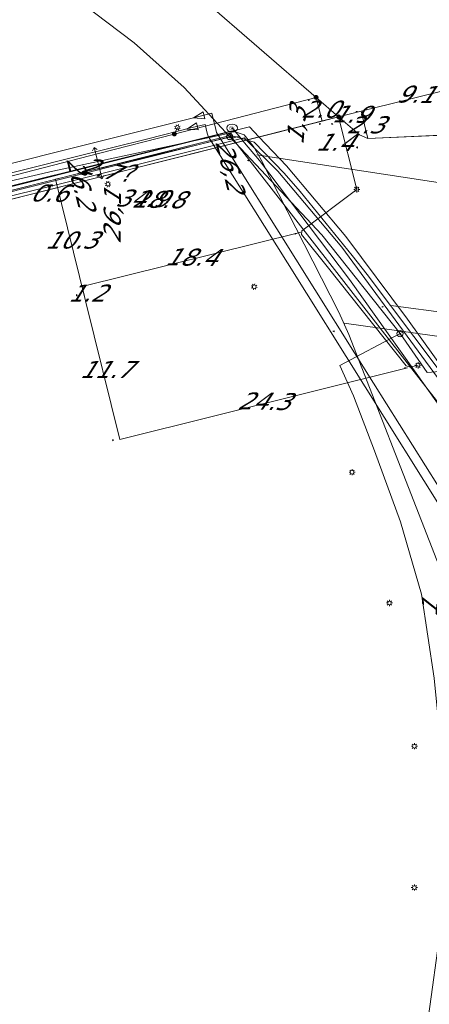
# Model space of a CAD drawing. Header units: metres. Extents: x 124576 to 133557, y 395865 to 402386.
# Tile 167 of 256: x 126532 to 126566, y 400098 to 400179. Entities that reach past the tile are written whole.
import ezdxf
from ezdxf.enums import TextEntityAlignment as Align

# ---------------------------------------------------------------- set-up
doc = ezdxf.new("R2010")
doc.units = ezdxf.units.M
doc.header["$MEASUREMENT"] = 0
for name, color, linetype, lineweight, true_color in [('LG_Datatransport_Breedband_Tilburg_BV', 3, 'Continuous', 13, 0x00ff00), ('LG_Datatransport_KPN_BV', 3, 'Continuous', 13, 0x00ff00), ('LG_Datatransport_Reggefiber_Operator_BV', 3, 'Continuous', 13, 0x00ff00), ('LG_Datatransport_Ziggo_BV', 3, 'Continuous', 13, 0x00ff00), ('LG_Laag_Spanning_Enexis_Netbeheer_BV', 7, 'Continuous', 13, 0x960000), ('LG_unet-4_Brabant_Water', 5, 'Continuous', 13, 0x0000ff), ('LG_warmte', 7, 'Continuous', 13, 0x008080), ('LG_warmte_Ennatuurlijk_BV', 7, 'Continuous', 13, 0x008080), ('MV_Datatransport_lijn', 3, 'Continuous', 0, 0x00ff00), ('MV_warmte_lijn', 7, 'Continuous', 0, 0x008080)]:
    doc.layers.add(name, color=color, linetype=linetype, lineweight=lineweight, true_color=true_color)
for name, color, linetype, lineweight in [('LG_Datatransport_P_KPN_BV', 7, 'Continuous', 0), ('LG_Laag_Spanning_P_Enexis_Netbeheer_BV', 7, 'Continuous', 0), ('LG_unet-4_P_Brabant_Water', 7, 'Continuous', 0), ('MV_Datatransport', 7, 'Continuous', 0), ('MV_Laag_Spanning', 7, 'Continuous', 0), ('MV_Laag_Spanning_pijl', 7, 'Continuous', 0), ('MV_unet-4', 7, 'Continuous', 0), ('MV_warmte', 7, 'Continuous', 0)]:
    doc.layers.add(name, color=color, linetype=linetype, lineweight=lineweight)
doc.styles.add('Klic_Annotatie', font='verdanai.ttf', dxfattribs={"oblique": 20, "height": 1.4})
doc.styles.add('Style-Arial', font='arial.ttf')

# ---------------------------------------------------------------- blocks, each defined once
blk = doc.blocks.new('Mof')
at = {"layer": 'LG_Laag_Spanning_P_Enexis_Netbeheer_BV'}
h = blk.add_hatch(color=256, dxfattribs=at)
edge = h.paths.add_edge_path()
edge.add_arc((0, 0), 2, 0, 360)
blk = doc.blocks.new('Streetlight')
at = {"layer": 'LG_Laag_Spanning_P_Enexis_Netbeheer_BV'}
for p, q in [((-1.77, 1.77), (-1.06, 1.06)), ((0, 2.5), (0, 1.5)), ((1.77, 1.77), (1.06, 1.06)), ((-1.06, -1.06), (-1.77, -1.77)), ((0, -1.5), (0, -2.5)), ((1.06, -1.06), (1.77, -1.77))]:
    blk.add_line(p, q, dxfattribs=at)
at = {"layer": 'LG_Laag_Spanning_P_Enexis_Netbeheer_BV', "flags": 128}
for points in [[(-2.5, 0), (-1.5, 0)], [(1.5, 0), (2.5, 0)]]:
    blk.add_lwpolyline(points, dxfattribs=at)
at = {"layer": 'LG_Laag_Spanning_P_Enexis_Netbeheer_BV'}
blk.add_circle((0, 0), 1.5, dxfattribs=at)
blk = doc.blocks.new('m_pijl')
at = {"layer": 'MV_Laag_Spanning_pijl'}
blk.add_hatch(color=7, dxfattribs=at).paths.add_polyline_path([(-1, -0.33), (-1, 0), (-1, 0.33), (0, 0)])
at = {"layer": 'MV_Laag_Spanning_pijl', "flags": 128}
blk.add_lwpolyline([(-1, 0), (-1, 0.33), (0, 0), (-1, -0.33), (-1, 0)], close=True, dxfattribs=at)
blk = doc.blocks.new('FireHydrant')
at = {"layer": 'LG_unet-4_P_Brabant_Water'}
blk.add_ellipse((0, 0), major_axis=(4.45, 0), ratio=0.727642, dxfattribs=at)
at = {"layer": 'LG_unet-4_P_Brabant_Water', "style": 'Style-Arial'}
blk.add_text('BK', height=2.5, dxfattribs=at).set_placement((0, 0), align=Align.MIDDLE_CENTER)
blk = doc.blocks.new('Onbekend_3')
at = {"layer": 'LG_Datatransport_P_KPN_BV'}
blk.add_hatch(color=256, dxfattribs=at).paths.add_polyline_path([(-0.25, -1.07, -0.262633), (0.23, 0.15), (0.59, 0.47, 0.379827), (0.7, 1.26), (0.69, 1.26, 0.228508), (-0.03, 1.53), (-0.03, 1.52, 0.459053), (-0.82, 0.79), (-1.29, 0.85, -0.414214), (-0.08, 2, -0.243799), (1.09, 1.52, -0.379827), (0.9, 0.11), (0.54, -0.2, 0.262633), (0.23, -1.08), (-0.17, -1.07)])
blk.add_circle((0, 0), 2.5, dxfattribs=at)
at = {"layer": 'LG_Datatransport_P_KPN_BV', "extrusion": (0, 0, -1)}
blk.add_solid([(0.34, -2.06), (-0.21, -2.06), (0.34, -1.51), (-0.21, -1.51)], dxfattribs=at)

msp = doc.modelspace()

# ---------------------------------------------------------------- linework, layer by layer
at = {"layer": 'LG_Datatransport_Breedband_Tilburg_BV', "flags": 128}
msp.add_lwpolyline([(126509.984, 400147.206), (126507.087, 400158.691), (126551.157, 400169.755), (126551.922, 400168.916), (126554.183, 400166.548), (126559.063, 400160.771), (126564.115, 400153.975), (126567.487, 400149.263)], dxfattribs=at)
at = {"layer": 'LG_Datatransport_KPN_BV', "flags": 128}
for points in [[(126549.543, 400168.936), (126549.542, 400168.937), (126545.805, 400172.964), (126541.725, 400176.643), (126537.334, 400179.946), (126533.765, 400182.35), (126530.018, 400184.466)], [(126549.544, 400168.937), (126549.542, 400168.937), (126507.529, 400158.39), (126506.949, 400158.239), (126509.779, 400147.154)], [(126563.497, 400152.795), (126557.092, 400160.9), (126550.03, 400168.44), (126549.544, 400168.937)], [(126549.579, 400090.398), (126565.31, 400091.73), (126565.521, 400094.648), (126566.569, 400102.19), (126567.362, 400111.848), (126566.965, 400117.668), (126566.304, 400124.548), (126565.246, 400131.427), (126563.526, 400137.38), (126561.409, 400143.201), (126559.689, 400147.699), (126558.565, 400150.179), (126563.497, 400152.795)], [(126594.131, 400149.748), (126585.075, 400151.153), (126565.726, 400149.613), (126563.497, 400152.795)]]:
    msp.add_lwpolyline(points, dxfattribs=at)
at = {"layer": 'LG_Datatransport_Reggefiber_Operator_BV', "flags": 128}
msp.add_lwpolyline([(126507.737, 400158.245), (126536.013, 400165.159), (126550.738, 400168.851), (126553.485, 400166.103), (126558.743, 400159.874), (126568.757, 400146.225), (126569.966, 400142.781), (126570.533, 400143.005), (126575.916, 400144.583), (126581.551, 400145.645), (126593.244, 400143.641)], dxfattribs=at)
at = {"layer": 'LG_Datatransport_Ziggo_BV', "flags": 128}
for points in [[(126567.646, 400145.836), (126549.575, 400169.034), (126505.015, 400157.855), (126508.104, 400145.541)], [(126595.835, 400162.599), (126594.902, 400162.741), (126593.517, 400153.655), (126595.656, 400150.915), (126595.606, 400150.587), (126595.483, 400149.77), (126595.451, 400149.557), (126581.694, 400151.641), (126567.646, 400145.836), (126549.575, 400169.034), (126505.015, 400157.855), (126508.104, 400145.541)]]:
    msp.add_lwpolyline(points, dxfattribs=at)
at = {"layer": 'LG_Laag_Spanning_Enexis_Netbeheer_BV'}
for p, q in [((126558.468, 400170.563), (126556.622, 400172.163)), ((126558.468, 400170.563), (126556.622, 400172.163)), ((126558.468, 400170.563), (126559.954, 400164.616)), ((126558.468, 400170.563), (126559.954, 400164.616)), ((126545.007, 400169.159), (126545.258, 400169.699)), ((126577.192, 400169.494), (126560.87, 400168.796))]:
    msp.add_line(p, q, dxfattribs=at)
at = {"layer": 'LG_Laag_Spanning_Enexis_Netbeheer_BV', "flags": 128}
for points in [[(126556.622, 400172.163), (126547.284, 400180.256), (126544.726, 400182.473), (126543.025, 400183.947), (126541.973, 400184.775), (126541.54, 400185.084), (126541.439, 400185.306), (126543.974, 400200.09), (126543.5, 400200.673), (126540.712, 400200.811), (126538.678, 400200.912)], [(126556.622, 400172.163), (126547.284, 400180.256), (126544.726, 400182.473), (126543.025, 400183.947), (126541.973, 400184.775), (126541.54, 400185.084), (126541.439, 400185.306)], [(126556.622, 400172.163), (126545.007, 400169.159), (126538.785, 400167.55), (126529.806, 400165.228), (126529.707, 400165.202), (126527.935, 400165.546), (126522.8, 400169.338), (126512.941, 400176.621), (126509.402, 400179.235)], [(126556.622, 400172.163), (126545.007, 400169.159), (126538.785, 400167.55), (126529.806, 400165.228), (126529.707, 400165.202), (126527.935, 400165.546), (126522.8, 400169.338), (126512.941, 400176.621), (126509.402, 400179.235)], [(126585.947, 400178.198), (126585.192, 400177.689), (126581.208, 400176.688), (126580.179, 400176.223), (126579.562, 400175.345), (126579.453, 400174.932), (126578.652, 400171.877), (126578.388, 400170.87), (126578.274, 400170.438), (126577.192, 400169.494), (126560.87, 400168.796), (126560.178, 400169.08), (126558.468, 400170.563)], [(126560.87, 400168.796), (126560.178, 400169.08), (126558.468, 400170.563)], [(126573.878, 400087.37), (126576.539, 400105.022), (126576.382, 400106.963), (126573.136, 400117.062), (126572.467, 400118.946), (126559.293, 400152.734), (126558.477, 400154.557), (126552.128, 400167.045), (126551.481, 400168.127), (126551.461, 400168.155), (126550.729, 400169.102), (126549.757, 400169.414), (126530.335, 400164.585), (126528.393, 400164.107), (126507.168, 400158.935), (126505.665, 400158.569), (126507.168, 400158.935), (126505.665, 400158.569), (126504.767, 400157.083), (126507.396, 400146.553)], [(126573.878, 400087.37), (126576.539, 400105.022), (126576.382, 400106.963), (126573.136, 400117.062), (126572.467, 400118.946), (126559.293, 400152.734), (126558.477, 400154.557), (126552.128, 400167.045), (126551.481, 400168.127), (126551.461, 400168.155), (126550.729, 400169.102), (126549.757, 400169.414), (126530.335, 400164.585), (126528.393, 400164.107), (126507.168, 400158.935), (126505.665, 400158.569), (126507.168, 400158.935), (126505.665, 400158.569), (126504.767, 400157.083), (126507.396, 400146.553)], [(126573.878, 400087.37), (126576.539, 400105.022), (126576.382, 400106.963), (126573.136, 400117.062), (126572.467, 400118.946), (126559.293, 400152.734), (126558.477, 400154.557), (126552.128, 400167.045), (126551.481, 400168.127), (126551.461, 400168.155), (126550.729, 400169.102), (126549.757, 400169.414), (126530.335, 400164.585), (126528.393, 400164.107), (126507.168, 400158.935), (126505.665, 400158.569), (126504.767, 400157.083), (126507.396, 400146.553)], [(126560.87, 400168.796), (126566.219, 400169.025), (126577.192, 400169.494)], [(126560.87, 400168.796), (126566.219, 400169.025), (126577.192, 400169.494)], [(126560.87, 400168.796), (126566.219, 400169.025), (126577.192, 400169.494)], [(126521.542, 400161.997), (126534.893, 400165.361), (126535.864, 400165.603), (126536.835, 400165.841), (126538.038, 400166.132), (126539.01, 400166.368), (126539.982, 400166.602), (126549.891, 400168.984), (126551.557, 400168.498), (126554.003, 400165.957), (126555.327, 400164.46), (126559.584, 400159.211), (126560.815, 400157.635), (126566.548, 400150.009)], [(126539.01, 400166.368), (126539.982, 400166.602), (126549.891, 400168.984), (126551.557, 400168.498), (126554.003, 400165.957), (126555.327, 400164.46), (126559.584, 400159.211), (126560.815, 400157.635), (126566.548, 400150.009)], [(126535.864, 400165.603), (126536.835, 400165.841), (126537.432, 400165.985), (126537.437, 400165.987), (126538.038, 400166.132), (126539.01, 400166.368)], [(126535.864, 400165.603), (126536.835, 400165.841), (126537.432, 400165.985), (126537.437, 400165.987), (126538.038, 400166.132), (126539.01, 400166.368)], [(126535.864, 400165.603), (126536.835, 400165.841), (126538.038, 400166.132), (126539.01, 400166.368)], [(126503.967, 400147.593), (126503.827, 400148.019), (126501.755, 400155.98), (126502.473, 400157.192), (126521.542, 400161.997), (126534.893, 400165.361), (126535.864, 400165.603)], [(126559.954, 400164.616), (126555.461, 400161.211), (126555.426, 400160.933), (126557.634, 400158.156), (126564.001, 400150.148), (126564.319, 400150.039), (126564.97, 400150.201)], [(126559.954, 400164.616), (126555.461, 400161.211), (126555.426, 400160.933), (126557.634, 400158.156), (126564.001, 400150.148), (126564.319, 400150.039), (126564.97, 400150.201)]]:
    msp.add_lwpolyline(points, dxfattribs=at)
at = {"layer": 'LG_unet-4_Brabant_Water', "flags": 128}
for points in [[(126505.21, 400147.97), (126502.77, 400157.91), (126524.22, 400163.61), (126535.05, 400166.12), (126549.65, 400169.27), (126549.77, 400168.83), (126550.32, 400168.97)], [(126550.76, 400168.44), (126550.32, 400168.97), (126549.74, 400169.65)], [(126550.76, 400168.44), (126551.98, 400166.98), (126559.37, 400157.24), (126566.7, 400146.9), (126587.38, 400153.17), (126592.52, 400152.43)]]:
    msp.add_lwpolyline(points, dxfattribs=at)
at = {"layer": 'LG_warmte', "flags": 128}
for points in [[(126546.58, 400170.48), (126547.36, 400170.98), (126547.5, 400170.41), (126546.58, 400170.48)], [(126546.03, 400169.57), (126546.81, 400170.07), (126546.95, 400169.5), (126546.03, 400169.57)]]:
    msp.add_lwpolyline(points, dxfattribs=at)
at = {"layer": 'LG_warmte_Ennatuurlijk_BV', "flags": 128}
for points in [[(126587.281, 400125.702), (126586.688, 400125.792), (126581.303, 400126.608), (126569.439, 400128.407), (126568.45, 400128.557), (126568.601, 400129.546), (126568.792, 400130.795), (126569.452, 400135.166), (126569.527, 400135.66), (126569.262, 400136.084), (126567.706, 400138.568), (126561.336, 400148.738), (126554.967, 400158.908), (126548.597, 400169.078), (126548.464, 400169.29), (126548.403, 400169.533), (126548.072, 400170.857), (126547.005, 400170.59)], [(126547.005, 400170.59), (126542.657, 400169.502), (126535.868, 400167.802), (126524.227, 400164.888), (126512.587, 400161.973), (126500.946, 400159.059)], [(126586.426, 400125.073), (126585.833, 400125.163), (126580.449, 400125.98), (126568.585, 400127.779), (126567.596, 400127.929), (126567.747, 400128.918), (126568.05, 400130.909), (126568.594, 400134.509), (126568.743, 400135.498), (126568.212, 400136.346), (126567.007, 400138.27), (126560.638, 400148.44), (126554.268, 400158.61), (126547.899, 400168.78), (126547.766, 400168.992), (126547.705, 400169.234), (126547.526, 400169.947), (126546.459, 400169.68)], [(126546.459, 400169.68), (126542.839, 400168.774), (126536.778, 400167.257), (126525.137, 400164.342), (126513.497, 400161.428), (126501.856, 400158.513)]]:
    msp.add_lwpolyline(points, dxfattribs=at)
at = {"layer": 'MV_Datatransport_lijn'}
msp.add_line((126524.633, 400162.055), (126550.045, 400168.431), dxfattribs=at)
at = {"layer": 'MV_Laag_Spanning_pijl'}
for p, q in [((126560.31, 400171.027), (126569.136, 400173.244)), ((126557.109, 400170.223), (126556.622, 400172.163)), ((126558.467, 400170.564), (126560.31, 400171.027)), ((126560.31, 400171.027), (126560.87, 400168.796)), ((126524.619, 400162.062), (126558.469, 400170.56)), ((126529.177, 400163.206), (126557.109, 400170.223)), ((126557.109, 400170.223), (126558.467, 400170.564)), ((126595.551, 400160.741), (126551.761, 400167.446)), ((126535.263, 400165.454), (126535.864, 400165.603)), ((126537.733, 400155.486), (126535.263, 400165.454)), ((126537.733, 400155.486), (126537.445, 400156.651)), ((126537.733, 400155.486), (126540.542, 400144.129)), ((126600.804, 400150.183), (126562.731, 400155.091)), ((126593.782, 400148.724), (126558.93, 400153.666)), ((126540.542, 400144.129), (126564.123, 400150))]:
    msp.add_line(p, q, dxfattribs=at)
at = {"layer": 'MV_Laag_Spanning_pijl', "flags": 128}
msp.add_lwpolyline([(126537.445, 400156.651), (126555.301, 400161.094), (126555.381, 400161.114)], dxfattribs=at)
at = {"layer": 'MV_warmte_lijn'}
for p, q in [((126538.443, 400168.06), (126538.304, 400167.788)), ((126539.09, 400165.479), (126538.443, 400168.06)), ((126538.443, 400168.06), (126538.694, 400167.886)), ((126539.09, 400165.479), (126538.839, 400165.653)), ((126539.09, 400165.479), (126539.229, 400165.751))]:
    msp.add_line(p, q, dxfattribs=at)

# ---------------------------------------------------------------- block references
at = {"layer": 'LG_Datatransport_P_KPN_BV', "xscale": 0.1, "yscale": 0.1, "zscale": 0.1}
for p in [(126549.543, 400168.936), (126549.544, 400168.937), (126549.544, 400168.937), (126563.497, 400152.795), (126563.497, 400152.795), (126563.497, 400152.795)]:
    msp.add_blockref('Onbekend_3', p, dxfattribs=at)
at = {"layer": 'LG_Laag_Spanning_P_Enexis_Netbeheer_BV', "xscale": 0.1, "yscale": 0.1, "zscale": 0.1}
for name, p, rotation in [('Mof', (126556.622, 400172.163), 1), ('Mof', (126558.468, 400170.563), 1), ('Streetlight', (126545.258, 400169.699), 295), ('Streetlight', (126539.565, 400165.05), 73), ('Streetlight', (126551.551, 400156.642), 166)]:
    msp.add_blockref(name, p, dxfattribs=dict(at, rotation=rotation))
for name, p in [('Mof', (126545.007, 400169.159)), ('Streetlight', (126559.954, 400164.616)), ('Streetlight', (126564.97, 400150.201)), ('Streetlight', (126559.569, 400141.435)), ('Streetlight', (126562.633, 400130.716)), ('Streetlight', (126564.678, 400118.971)), ('Streetlight', (126564.673, 400107.384))]:
    msp.add_blockref(name, p, dxfattribs=at)
at = {"layer": 'LG_unet-4_P_Brabant_Water', "xscale": 0.1, "yscale": 0.1, "zscale": 0.1}
msp.add_blockref('FireHydrant', (126549.74, 400169.65), dxfattribs=at)
at = {"layer": 'MV_Laag_Spanning_pijl'}
for p, xscale, yscale, zscale, rotation in [((126556, 400172), 0.1, 0.1, 0.1, 104), ((126560, 400171), 0.1, 0.1, 0.1, 14), ((126557, 400170), 0.1, 0.1, 0.1, 14), ((126558, 400170), 0.1, 0.1, 0.1, 14), ((126558, 400170), 0.1, 0.1, 0.1, 14), ((126560, 400168), 0.1, 0.1, 0.1, 285), ((126551, 400167), 0.1, 0.1, 0.1, 171), ((126535, 400165), 0.1, 0.1, 0.1, 13), ((126535, 400165), 0.09999999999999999, 0.09999999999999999, 0.09999999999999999, 103), ((126555, 400161), 0.1, 0.1, 0.1, 14), ((126537, 400156), 0.09999999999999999, 0.09999999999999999, 0.09999999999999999, 103), ((126562, 400155), 0.1, 0.1, 0.1, 172), ((126558, 400153), 0.1, 0.1, 0.1, 171), ((126564, 400150), 0.1, 0.1, 0.1, 13), ((126540, 400144), 0.1, 0.1, 0.1, 284)]:
    msp.add_blockref('m_pijl', p, dxfattribs=dict(at, xscale=xscale, yscale=yscale, zscale=zscale, rotation=rotation))

# ---------------------------------------------------------------- texts
at = {"layer": 'MV_Datatransport', "style": 'Klic_Annotatie', "oblique": 20}
for s, rotation, p in [('26,2', 284.1, (126549.551, 400166.649)), ('26.2', 284, (126537.339, 400165.243))]:
    msp.add_text(s, height=1.4, rotation=rotation, dxfattribs=at).set_placement(p, align=Align.MIDDLE_CENTER)
at = {"layer": 'MV_Laag_Spanning', "style": 'Klic_Annotatie', "oblique": 20}
for s, p in [('9.1', (126564.666, 400172.42)), ('1.9', (126559.389, 400170.796)), ('1.4', (126558.07, 400168.486)), ('0.6', (126534.659, 400164.313)), ('34.9', (126542.273, 400163.888)), ('28.8', (126543.629, 400163.801)), ('18.4', (126546.325, 400159.067)), ('24.3', (126552.284, 400147.259))]:
    msp.add_text(s, height=1.4, rotation=359, dxfattribs=at).set_placement(p, align=Align.MIDDLE_CENTER)
for s, p in [('2.0', (126556.866, 400171.193)), ('2.3', (126560.59, 400169.912)), ('10.3', (126536.498, 400160.47)), ('1.2', (126537.783, 400156.116)), ('11.7', (126539.332, 400149.856))]:
    msp.add_text(s, height=1.4, dxfattribs=at).set_placement(p, align=Align.MIDDLE_CENTER)
at = {"layer": 'MV_unet-4', "style": 'Klic_Annotatie', "oblique": 20}
for s, rotation, p in [('1,3', 85, (126555, 400169.76)), ('26,1', 89.7, (126539.92, 400162.26)), ('1', 83.9, (126565.89, 400130.16))]:
    msp.add_text(s, height=1.4, rotation=rotation, dxfattribs=at).set_placement(p, align=Align.MIDDLE_CENTER)
at = {"layer": 'MV_warmte', "style": 'Klic_Annotatie', "oblique": 20}
msp.add_text('2.7', height=1.4, rotation=346, dxfattribs=at).set_placement((126538.873, 400166.348), align=Align.MIDDLE_CENTER)
msp.add_text('?', height=1.4, dxfattribs=at).set_placement((126540.947, 400165.946), align=Align.MIDDLE_CENTER)

doc.saveas('drawing.dxf')
